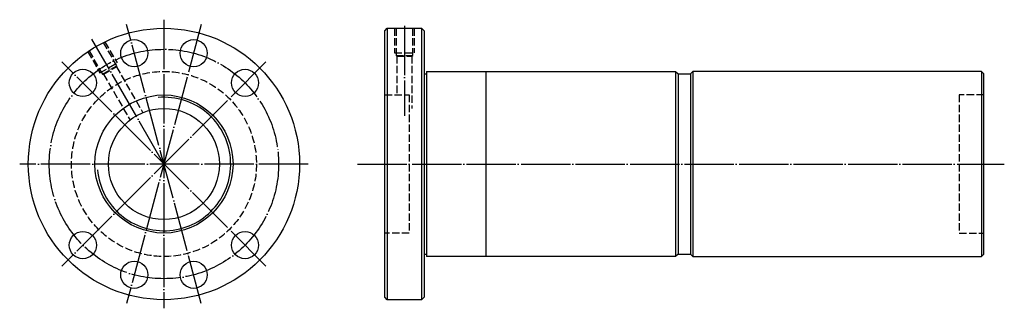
# Model space of a CAD drawing. Header units: millimetres. Extents: x -46 to 353, y 142 to 258.
import ezdxf

# ---------------------------------------------------------------- set-up
doc = ezdxf.new("R2010")
doc.units = ezdxf.units.MM
for name, pattern in [('CENTER', [22, 20, -1, 0, -1]), ('DASHED', [4, 3, -1]), ('THIN', [200000, 200000, 0])]:
    doc.linetypes.add(name, pattern=pattern)
doc.layers.add('NT', color=7, linetype='Continuous')

msp = doc.modelspace()

# ---------------------------------------------------------------- linework, layer by layer
at = {"layer": 'NT', "color": 3, "linetype": 'CENTER'}
for p, q in [((27.64, 256.51), (-2.64, 143.49)), ((27.64, 143.49), (-2.64, 256.51)), ((12.5, 258.5), (12.5, 141.5)), ((110, 256), (110, 219.5)), ((12.5, 200), (-16.75, 250.66)), ((53.87, 241.37), (-28.87, 158.63)), ((53.87, 158.63), (-28.87, 241.37)), ((71, 200), (-46, 200)), ((91, 200), (353.27, 200))]:
    msp.add_line(p, q, dxfattribs=at)
at = {"layer": 'NT', "color": 16, "linetype": 'Continuous'}
for p, q in [((102, 254), (103, 255)), ((102, 146), (102, 254)), ((103, 255), (117, 255)), ((103, 255), (103, 145)), ((117, 255), (118, 254)), ((117, 255), (117, 145)), ((118, 254), (118, 146)), ((118, 236.5), (119, 236.5)), ((119, 237.5), (119, 162.5)), ((119, 237.5), (220, 237.5)), ((143, 237.5), (143, 162.5)), ((220, 237.5), (221, 236.5)), ((220, 237.5), (220, 162.5)), ((221, 236.5), (221, 163.5)), ((221, 236.5), (226, 236.5)), ((227, 237.5), (226, 236.5)), ((226, 236.5), (226, 163.5)), ((344, 237.5), (227, 237.5)), ((227, 237.5), (227, 162.5)), ((344, 237.5), (344, 162.5)), ((344, 237.5), (345, 236.5)), ((345, 163.5), (345, 236.5)), ((118, 163.5), (119, 163.5)), ((220, 162.5), (119, 162.5)), ((221, 163.5), (220, 162.5)), ((221, 163.5), (226, 163.5)), ((226, 163.5), (227, 162.5)), ((227, 162.5), (344, 162.5)), ((344, 162.5), (345, 163.5)), ((103, 145), (102, 146)), ((117, 145), (103, 145)), ((118, 146), (117, 145))]:
    msp.add_line(p, q, dxfattribs=at)
at = {"layer": 'NT', "color": 1, "linetype": 'DASHED'}
for p, q in [((106, 255), (106, 245)), ((114, 255), (114, 245)), ((-11.46, 249.5), (-6.54, 240.97)), ((-18.39, 245.5), (-13.46, 236.97)), ((106, 245), (114, 245)), ((106.6, 244), (113.4, 244)), ((107, 243.77), (107, 228)), ((113, 243.77), (113, 222.5)), ((-13.46, 236.97), (-6.54, 240.97)), ((-12.44, 236.41), (-6.56, 239.81)), ((-11.98, 236.41), (-1.25, 217.81)), ((-6.79, 239.41), (3.95, 220.81)), ((102, 228), (112, 228)), ((112, 228), (112, 172)), ((345, 228), (335, 228)), ((335, 228), (335, 172)), ((112, 172), (102, 172)), ((335, 172), (345, 172))]:
    msp.add_line(p, q, dxfattribs=at)
for points in [[(106.6, 255), (106.6, 244), (107, 243.77), (113, 243.77), (113.4, 244), (113.4, 255)], [(-17.89, 245.84), (-12.44, 236.41), (-11.98, 236.41), (-6.79, 239.41), (-6.56, 239.81), (-12, 249.24)]]:
    msp.add_lwpolyline(points, dxfattribs=at)
at = {"layer": 'NT', "color": 16, "linetype": 'Continuous'}
for centre, radius in [((12.5, 200), 55), ((0.46, 244.92), 5.5), ((24.54, 244.92), 5.5), ((-20.38, 232.88), 5.5), ((45.38, 232.88), 5.5), ((12.5, 200), 28), ((12.5, 200), 22.5), ((-20.38, 167.12), 5.5), ((45.38, 167.12), 5.5), ((0.46, 155.08), 5.5), ((24.54, 155.08), 5.5)]:
    msp.add_circle(centre, radius, dxfattribs=at)
at = {"layer": 'NT', "color": 3, "linetype": 'CENTER'}
msp.add_circle((12.5, 200), 46.5, dxfattribs=at)
at = {"layer": 'NT', "color": 1, "linetype": 'DASHED'}
msp.add_circle((12.5, 200), 37.5, dxfattribs=at)
at = {"layer": 'NT', "color": 5, "linetype": 'THIN'}
msp.add_arc((12.5, 200), 27.06, 185, 95, dxfattribs=at)

doc.saveas('drawing.dxf')
